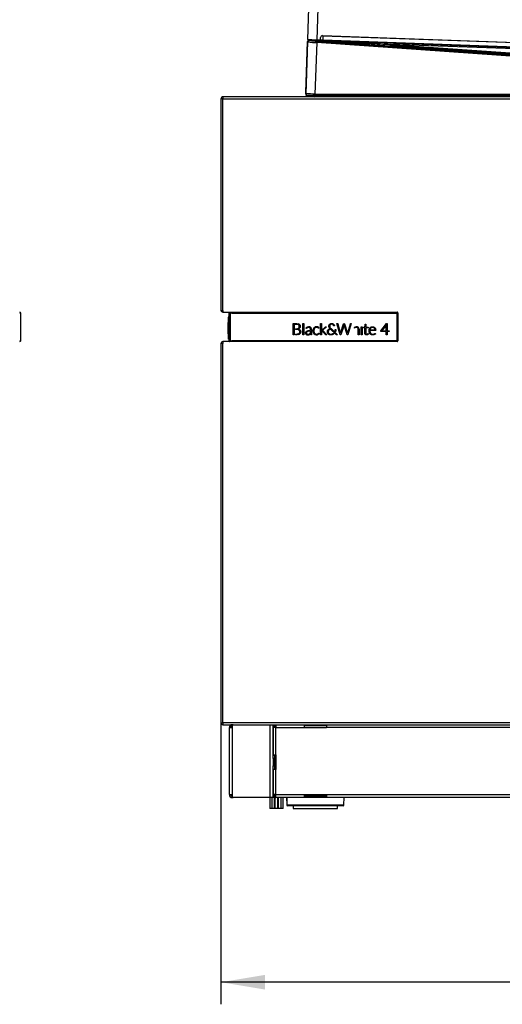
# Model space of a CAD drawing. Header units: millimetres. Extents: x 0 to 287, y 0 to 200.
# Tile 17 of 38: x 117 to 149, y 92 to 159. Entities that reach past the tile are written whole.
import ezdxf
from ezdxf.enums import TextEntityAlignment as Align

# ---------------------------------------------------------------- set-up
doc = ezdxf.new("R2010")
doc.units = ezdxf.units.MM
doc.layers.add('134.133_BW4_CTM-', color=7, linetype='Continuous')
doc.layers.add('Standard', color=7, linetype='Continuous')
doc.styles.add('SEACAD_Arial', font='arial.ttf')
doc.dimstyles.new('ISO', dxfattribs={"dimtxt": 3, "dimasz": 3, "dimexe": 1.5, "dimexo": 0, "dimgap": 0.75, "dimtad": 1, "dimlfac": 10, "dimtxsty": 'SEACAD_Arial', "dimblk1": '_SE_FILLED', "dimblk2": '_SE_FILLED', "dimsah": 1, "dimcen": 1.5, "dimazin": 0, "dimtfac": 0.7, "dimtdec": 3, "dimtmove": 0, "dimatfit": 3, "dimfxl": 1, "dimarcsym": 0})

# ---------------------------------------------------------------- blocks, each defined once
blk = doc.blocks.new('SE1')
at = {"layer": '134.133_BW4_CTM-', "color": 7, "linetype": 'Continuous'}
for p, q in [((116.625, 136.897), (116.625, 138.775)), ((116.626, 138.065), (116.626, 138.065)), ((116.626, 138.062), (116.626, 138.065)), ((116.626, 138.06), (116.626, 138.062)), ((116.626, 138.057), (116.626, 138.06)), ((116.626, 137.297), (116.626, 138.057)), ((116.626, 137.749), (116.626, 137.754)), ((116.626, 137.346), (116.626, 137.338)), ((116.626, 137.29), (116.626, 137.305)), ((116.626, 137.295), (116.626, 137.297)), ((116.626, 137.289), (116.626, 137.295)), ((116.626, 137.288), (116.626, 137.289)), ((116.626, 137.288), (116.626, 137.288))]:
    blk.add_line(p, q, dxfattribs=at)
for centre, start, end in [((116.575, 138.775), 0, 89.5), ((116.575, 136.897), 270.5, 360)]:
    blk.add_arc(centre, 0.05, start, end, dxfattribs=at)
for points, knots in [([(116.56, 138.775), (116.573, 138.775), (116.585, 138.775), (116.614, 138.774), (116.625, 138.774), (116.625, 138.774)], [0.2290834, 0.2290834, 0.2290834, 0.2290834, 0.5, 0.5, 1, 1, 1, 1]), ([(116.625, 136.897), (116.625, 136.897), (116.614, 136.897), (116.585, 136.897), (116.573, 136.897), (116.56, 136.897)], [0, 0, 0, 0, 0.5, 0.5, 0.7709166, 0.7709166, 0.7709166, 0.7709166])]:
    blk.add_open_spline(points, degree=3, knots=knots, dxfattribs=at)
blk = doc.blocks.new('SE2')
at = {"layer": '134.133_BW4_CTM-', "color": 7, "linetype": 'Continuous'}
for p, q in [((136.086, 157.336), (136.478, 168.54)), ((137.098, 168.54), (136.706, 157.314)), ((135.963, 153.746), (136.083, 157.195)), ((135.982, 153.639), (136.105, 157.17)), ((136.083, 157.198), (136.084, 157.206)), ((136.083, 157.195), (136.083, 157.198)), ((136.105, 157.17), (136.083, 157.195)), ((136.089, 157.336), (136.087, 157.275)), ((136.128, 157.274), (136.087, 157.275)), ((136.193, 157.294), (136.163, 157.294)), ((136.163, 157.294), (136.193, 157.294)), ((136.185, 157.296), (177.51, 155.819)), ((136.185, 157.296), (136.468, 157.291)), ((136.187, 157.303), (136.463, 157.293)), ((136.189, 157.292), (136.212, 157.266)), ((136.463, 157.293), (136.579, 157.289)), ((136.579, 157.289), (136.662, 157.286)), ((136.704, 157.123), (136.582, 153.636)), ((136.801, 157.28), (136.658, 157.283)), ((136.662, 157.286), (136.804, 157.281)), ((136.71, 157.215), (136.704, 157.123)), ((179.091, 154.159), (136.704, 157.123)), ((136.706, 157.314), (136.878, 157.308)), ((136.709, 157.314), (136.708, 157.282)), ((136.711, 157.223), (136.71, 157.215)), ((136.711, 157.223), (179.098, 154.259)), ((136.804, 157.281), (137.107, 157.27)), ((136.951, 157.372), (136.96, 157.482)), ((136.951, 157.372), (136.951, 157.372)), ((137.094, 157.6), (137.093, 157.57)), ((176.766, 156.152), (137.093, 157.57)), ((137.094, 157.6), (176.767, 156.182)), ((137.105, 157.306), (137.103, 157.268)), ((137.105, 157.306), (137.105, 157.312)), ((137.108, 157.306), (137.105, 157.306)), ((137.106, 157.268), (137.108, 157.311)), ((176.835, 155.848), (137.106, 157.268)), ((137.117, 157.57), (137.108, 157.311)), ((137.108, 157.311), (176.836, 155.891)), ((141.675, 157.006), (141.668, 156.906)), ((179.127, 154.287), (141.668, 156.906)), ((177.574, 155.723), (141.675, 157.006)), ((141.675, 157.006), (179.134, 154.387)), ((135.959, 153.639), (135.963, 153.746)), ((130.202, 153.316), (130.202, 138.956)), ((130.322, 153.316), (130.202, 153.316)), ((130.322, 153.436), (130.332, 153.436)), ((130.322, 153.435), (130.322, 153.316)), ((130.322, 153.316), (177.082, 153.316)), ((130.322, 138.956), (130.322, 153.316)), ((177.082, 153.436), (130.332, 153.436)), ((135.959, 153.639), (135.982, 153.639)), ((135.96, 153.639), (135.96, 153.619)), ((136.106, 153.516), (136.06, 153.516)), ((136.582, 153.536), (136.082, 153.536)), ((136.106, 153.516), (136.157, 153.516)), ((136.188, 153.516), (136.157, 153.516)), ((136.318, 153.516), (136.188, 153.516)), ((136.375, 153.516), (136.318, 153.516)), ((136.375, 153.486), (136.318, 153.486)), ((136.318, 153.436), (136.318, 153.486)), ((136.426, 153.516), (136.375, 153.516)), ((136.502, 153.536), (136.502, 153.454)), ((136.554, 153.436), (136.925, 153.536)), ((136.582, 153.636), (179.091, 153.636)), ((136.582, 153.636), (136.582, 153.536)), ((179.091, 153.536), (136.582, 153.536)), ((136.602, 153.536), (136.602, 153.454)), ((137.115, 153.483), (136.938, 153.436)), ((137.886, 153.436), (137.886, 153.536)), ((137.938, 153.436), (137.938, 153.536)), ((138.805, 153.436), (138.805, 153.536)), ((138.892, 153.436), (138.892, 153.536)), ((139.152, 153.536), (139.152, 153.454)), ((177.097, 153.454), (139.152, 153.454)), ((139.152, 153.436), (139.152, 153.454)), ((130.202, 138.956), (130.322, 138.956)), ((130.322, 138.956), (130.322, 138.836)), ((130.322, 138.836), (142.152, 138.836)), ((130.702, 138.488), (130.702, 138.16)), ((130.712, 138.498), (130.712, 138.158)), ((130.732, 138.776), (130.732, 138.775)), ((130.782, 138.776), (130.732, 138.776)), ((130.732, 138.775), (130.732, 136.897)), ((130.802, 138.836), (130.802, 138.825)), ((130.832, 138.836), (130.832, 138.774)), ((130.902, 138.776), (130.832, 138.774)), ((130.832, 138.774), (130.832, 136.897)), ((130.902, 138.775), (130.902, 138.776)), ((130.952, 138.825), (142.122, 138.825)), ((130.952, 138.775), (130.952, 138.825)), ((130.952, 138.775), (142.121, 138.775)), ((131.062, 138.836), (131.062, 138.825)), ((142.121, 138.775), (142.121, 136.897)), ((142.202, 138.786), (142.202, 136.886)), ((130.702, 137.361), (130.702, 138.139)), ((130.702, 137.971), (130.702, 137.979)), ((135.108, 138.057), (135.244, 138.057)), ((135.108, 137.297), (135.108, 138.057)), ((135.17, 138.005), (135.17, 137.297)), ((135.203, 138.005), (135.17, 138.005)), ((135.249, 138.005), (135.203, 138.005)), ((135.244, 138.057), (135.289, 138.057)), ((135.258, 137.705), (135.275, 137.705)), ((135.258, 137.657), (135.258, 137.705)), ((135.275, 137.705), (135.301, 137.705)), ((135.411, 137.716), (135.417, 137.719)), ((135.417, 137.719), (135.423, 137.721)), ((135.433, 138.046), (135.441, 138.044)), ((135.441, 138.044), (135.449, 138.042)), ((135.449, 137.689), (135.445, 137.687)), ((135.445, 137.687), (135.455, 137.685)), ((135.475, 137.967), (135.469, 137.972)), ((135.473, 137.749), (135.476, 137.753)), ((135.48, 137.963), (135.475, 137.967)), ((135.476, 137.753), (135.48, 137.756)), ((135.493, 137.709), (135.489, 137.707)), ((135.498, 137.712), (135.493, 137.709)), ((135.508, 137.796), (135.51, 137.8)), ((135.51, 137.8), (135.512, 137.805)), ((135.515, 138.01), (135.521, 138.006)), ((135.521, 138.006), (135.526, 138.002)), ((135.542, 137.75), (135.539, 137.746)), ((135.545, 137.754), (135.542, 137.75)), ((135.565, 137.95), (135.568, 137.944)), ((135.568, 137.944), (135.57, 137.938)), ((135.573, 137.803), (135.571, 137.798)), ((135.574, 137.807), (135.573, 137.803)), ((135.764, 137.297), (135.764, 138.06)), ((135.764, 138.06), (135.824, 138.06)), ((135.824, 138.06), (135.824, 137.297)), ((136.019, 137.737), (136.017, 137.735)), ((136.021, 137.739), (136.019, 137.737)), ((136.049, 137.76), (136.046, 137.758)), ((136.049, 137.818), (136.057, 137.821)), ((136.052, 137.762), (136.049, 137.76)), ((136.057, 137.821), (136.065, 137.825)), ((136.094, 137.783), (136.089, 137.781)), ((136.098, 137.785), (136.094, 137.783)), ((136.233, 137.831), (136.238, 137.829)), ((136.238, 137.829), (136.244, 137.827)), ((136.251, 137.751), (136.244, 137.76)), ((136.289, 137.793), (136.296, 137.785)), ((136.324, 137.733), (136.327, 137.72)), ((136.456, 137.669), (136.459, 137.677)), ((136.459, 137.677), (136.461, 137.686)), ((136.501, 137.759), (136.506, 137.765)), ((136.506, 137.765), (136.511, 137.771)), ((136.515, 137.661), (136.513, 137.654)), ((136.517, 137.668), (136.515, 137.661)), ((136.551, 137.733), (136.547, 137.728)), ((136.555, 137.738), (136.551, 137.733)), ((136.575, 137.819), (136.582, 137.822)), ((136.582, 137.822), (136.59, 137.826)), ((136.609, 137.778), (136.604, 137.776)), ((136.615, 137.781), (136.609, 137.778)), ((136.743, 137.787), (136.739, 137.788)), ((136.747, 137.786), (136.743, 137.787)), ((136.772, 137.829), (136.779, 137.826)), ((136.781, 137.772), (136.778, 137.773)), ((136.779, 137.826), (136.786, 137.823)), ((136.783, 137.77), (136.781, 137.772)), ((136.805, 137.756), (136.804, 137.758)), ((136.807, 137.754), (136.805, 137.756)), ((136.832, 137.751), (136.831, 137.75)), ((136.832, 137.751), (136.832, 137.751)), ((136.851, 137.78), (136.853, 137.778)), ((136.956, 137.297), (136.956, 138.06)), ((136.956, 138.06), (137.015, 138.06)), ((137.015, 138.06), (137.015, 137.297)), ((137.055, 137.612), (137.266, 137.813)), ((137.359, 137.834), (137.124, 137.611)), ((137.266, 137.813), (137.273, 137.82)), ((137.284, 137.829), (137.285, 137.83)), ((137.285, 137.83), (137.287, 137.83)), ((137.326, 137.834), (137.346, 137.834)), ((137.346, 137.834), (137.359, 137.834)), ((137.478, 137.641), (137.496, 137.659)), ((137.496, 137.659), (137.517, 137.677)), ((137.517, 137.677), (137.534, 137.689)), ((137.523, 137.902), (137.526, 137.923)), ((137.523, 137.872), (137.523, 137.902)), ((137.525, 137.853), (137.523, 137.872)), ((137.53, 137.834), (137.525, 137.853)), ((137.526, 137.923), (137.533, 137.947)), ((137.537, 137.812), (137.53, 137.834)), ((137.533, 137.947), (137.539, 137.963)), ((137.534, 137.689), (137.546, 137.696)), ((137.539, 137.807), (137.537, 137.812)), ((137.539, 137.963), (137.544, 137.972)), ((137.545, 137.793), (137.539, 137.807)), ((137.544, 137.972), (137.555, 137.99)), ((137.558, 137.771), (137.545, 137.793)), ((137.546, 137.696), (137.571, 137.71)), ((137.555, 137.99), (137.569, 138.007)), ((137.573, 137.75), (137.558, 137.771)), ((137.582, 137.665), (137.561, 137.651)), ((137.569, 138.007), (137.58, 138.018)), ((137.571, 137.71), (137.595, 137.721)), ((137.589, 137.728), (137.573, 137.75)), ((137.58, 138.018), (137.588, 138.025)), ((137.584, 137.925), (137.58, 137.903)), ((137.58, 137.903), (137.58, 137.876)), ((137.58, 137.876), (137.583, 137.853)), ((137.608, 137.679), (137.582, 137.665)), ((137.583, 137.853), (137.589, 137.834)), ((137.588, 137.936), (137.584, 137.925)), ((137.588, 138.025), (137.607, 138.037)), ((137.596, 137.954), (137.588, 137.936)), ((137.589, 137.834), (137.597, 137.813)), ((137.595, 137.721), (137.589, 137.728)), ((137.609, 137.972), (137.596, 137.954)), ((137.597, 137.813), (137.605, 137.8)), ((137.605, 137.8), (137.618, 137.781)), ((137.607, 138.037), (137.627, 138.048)), ((137.62, 137.685), (137.608, 137.679)), ((137.614, 137.978), (137.609, 137.972)), ((137.628, 137.99), (137.614, 137.978)), ((137.618, 137.781), (137.638, 137.755)), ((137.626, 137.688), (137.62, 137.685)), ((138.013, 137.308), (137.626, 137.688)), ((137.627, 138.048), (137.643, 138.054)), ((137.647, 138.001), (137.628, 137.99)), ((137.638, 137.755), (137.668, 137.724)), ((137.643, 138.054), (137.648, 138.056)), ((137.656, 138.006), (137.647, 138.001)), ((137.648, 138.056), (137.672, 138.062)), ((137.674, 138.012), (137.656, 138.006)), ((137.668, 137.724), (137.9, 137.495)), ((137.672, 138.062), (137.694, 138.065)), ((137.697, 138.016), (137.674, 138.012)), ((137.694, 138.065), (137.725, 138.065)), ((137.717, 138.017), (137.697, 138.016)), ((137.734, 138.016), (137.717, 138.017)), ((137.725, 138.065), (137.749, 138.063)), ((137.752, 138.013), (137.734, 138.016)), ((137.749, 138.063), (137.774, 138.057)), ((137.766, 138.008), (137.752, 138.013)), ((137.785, 137.997), (137.766, 138.008)), ((137.774, 138.057), (137.792, 138.051)), ((137.804, 137.983), (137.785, 137.997)), ((137.792, 138.051), (137.813, 138.04)), ((137.819, 137.965), (137.804, 137.983)), ((137.813, 138.04), (137.832, 138.027)), ((137.829, 137.95), (137.819, 137.965)), ((137.847, 137.908), (137.829, 137.95)), ((137.832, 138.027), (137.847, 138.016)), ((137.847, 138.016), (137.861, 138)), ((137.86, 137.901), (137.847, 137.908)), ((137.878, 137.903), (137.86, 137.901)), ((137.861, 138), (137.875, 137.982)), ((137.875, 137.982), (137.884, 137.965)), ((137.897, 137.909), (137.878, 137.903)), ((137.884, 137.965), (137.889, 137.952)), ((137.889, 137.952), (137.895, 137.932)), ((137.895, 137.932), (137.897, 137.909)), ((137.955, 137.647), (137.961, 137.66)), ((137.961, 137.66), (137.97, 137.664)), ((137.97, 137.664), (138.007, 137.665)), ((138.007, 137.665), (138.006, 137.643)), ((138.057, 138.057), (138.095, 138.057)), ((138.286, 137.297), (138.057, 138.057)), ((138.095, 138.057), (138.12, 138.052)), ((138.12, 138.052), (138.126, 138.041)), ((138.126, 138.041), (138.299, 137.451)), ((138.319, 137.417), (138.523, 138.039)), ((138.551, 137.957), (138.336, 137.297)), ((138.523, 138.039), (138.533, 138.053)), ((138.533, 138.053), (138.545, 138.057)), ((138.545, 138.057), (138.576, 138.051)), ((138.552, 137.962), (138.551, 137.957)), ((138.767, 137.3), (138.552, 137.962)), ((138.576, 138.051), (138.583, 138.042)), ((138.583, 138.042), (138.771, 137.47)), ((138.799, 137.419), (138.98, 138.039)), ((139.046, 138.052), (138.819, 137.297)), ((138.98, 138.039), (138.99, 138.053)), ((138.99, 138.053), (139.001, 138.057)), ((139.001, 138.057), (139.044, 138.057)), ((139.044, 138.057), (139.046, 138.052)), ((139.252, 137.794), (139.281, 137.814)), ((139.253, 137.745), (139.252, 137.794)), ((139.281, 137.814), (139.284, 137.815)), ((139.284, 137.767), (139.282, 137.766)), ((139.284, 137.815), (139.292, 137.82)), ((139.292, 137.772), (139.284, 137.767)), ((139.464, 137.831), (139.47, 137.828)), ((139.47, 137.828), (139.476, 137.826)), ((139.48, 137.753), (139.476, 137.757)), ((139.484, 137.748), (139.48, 137.753)), ((139.523, 137.792), (139.527, 137.787)), ((139.527, 137.787), (139.53, 137.783)), ((139.559, 137.729), (139.56, 137.723)), ((139.56, 137.723), (139.562, 137.717)), ((139.717, 137.297), (139.717, 137.833)), ((139.717, 137.833), (139.775, 137.833)), ((139.775, 137.833), (139.775, 137.297)), ((139.876, 137.811), (139.966, 137.818)), ((139.876, 137.784), (139.876, 137.811)), ((139.88, 137.776), (139.876, 137.784)), ((139.901, 137.771), (139.88, 137.776)), ((139.965, 137.771), (139.901, 137.771)), ((139.965, 137.414), (139.965, 137.771)), ((139.966, 137.818), (139.978, 137.997)), ((139.978, 137.997), (139.985, 138.015)), ((139.985, 138.015), (139.993, 138.019)), ((139.993, 138.019), (140.024, 138.019)), ((140.024, 138.019), (140.024, 137.818)), ((140.024, 137.818), (140.191, 137.818)), ((140.024, 137.771), (140.025, 137.402)), ((140.191, 137.771), (140.024, 137.771)), ((140.191, 137.818), (140.191, 137.771)), ((140.253, 137.646), (140.26, 137.674)), ((140.26, 137.674), (140.265, 137.691)), ((140.265, 137.691), (140.272, 137.706)), ((140.272, 137.706), (140.282, 137.726)), ((140.282, 137.726), (140.293, 137.744)), ((140.293, 137.744), (140.305, 137.761)), ((140.305, 137.761), (140.315, 137.773)), ((140.315, 137.66), (140.309, 137.628)), ((140.315, 137.773), (140.327, 137.784)), ((140.324, 137.686), (140.315, 137.66)), ((140.332, 137.704), (140.324, 137.686)), ((140.327, 137.784), (140.343, 137.797)), ((140.344, 137.724), (140.332, 137.704)), ((140.343, 137.797), (140.36, 137.809)), ((140.358, 137.741), (140.344, 137.724)), ((140.36, 137.744), (140.358, 137.741)), ((140.36, 137.809), (140.379, 137.819)), ((140.372, 137.756), (140.36, 137.744)), ((140.389, 137.768), (140.372, 137.756)), ((140.379, 137.819), (140.394, 137.826)), ((140.407, 137.779), (140.389, 137.768)), ((140.394, 137.826), (140.396, 137.827)), ((140.396, 137.827), (140.419, 137.834)), ((140.413, 137.782), (140.407, 137.779)), ((140.431, 137.788), (140.413, 137.782)), ((140.419, 137.834), (140.441, 137.839)), ((140.454, 137.793), (140.431, 137.788)), ((140.441, 137.839), (140.46, 137.841)), ((140.481, 137.796), (140.454, 137.793)), ((140.46, 137.841), (140.491, 137.842)), ((140.509, 137.795), (140.481, 137.796)), ((140.491, 137.842), (140.518, 137.841)), ((140.53, 137.792), (140.509, 137.795)), ((140.518, 137.841), (140.54, 137.837)), ((140.549, 137.786), (140.53, 137.792)), ((140.54, 137.837), (140.567, 137.829)), ((140.565, 137.779), (140.549, 137.786)), ((140.583, 137.767), (140.565, 137.779)), ((140.567, 137.829), (140.579, 137.824)), ((140.579, 137.824), (140.583, 137.822)), ((140.583, 137.822), (140.602, 137.812)), ((140.599, 137.753), (140.583, 137.767)), ((140.609, 137.742), (140.599, 137.753)), ((140.602, 137.812), (140.619, 137.8)), ((140.621, 137.724), (140.609, 137.742)), ((140.619, 137.8), (140.636, 137.786)), ((140.631, 137.704), (140.621, 137.724)), ((140.633, 137.699), (140.631, 137.704)), ((140.642, 137.669), (140.633, 137.699)), ((140.636, 137.786), (140.645, 137.776)), ((140.648, 137.628), (140.642, 137.669)), ((140.645, 137.776), (140.65, 137.77)), ((140.65, 137.77), (140.662, 137.753)), ((140.662, 137.753), (140.673, 137.734)), ((140.673, 137.734), (140.682, 137.714)), ((140.682, 137.714), (140.688, 137.7)), ((140.688, 137.7), (140.695, 137.669)), ((140.695, 137.669), (140.699, 137.641)), ((141.042, 137.557), (141.421, 138.058)), ((141.42, 137.976), (141.11, 137.562)), ((141.418, 137.297), (141.419, 137.97)), ((141.419, 137.97), (141.42, 137.976)), ((141.421, 138.058), (141.473, 138.058)), ((141.473, 138.058), (141.473, 137.562)), ((130.702, 137.35), (130.702, 137.006)), ((135.17, 137.297), (135.108, 137.297)), ((135.287, 137.657), (135.258, 137.657)), ((135.258, 137.349), (135.291, 137.349)), ((135.258, 137.297), (135.258, 137.349)), ((135.287, 137.297), (135.258, 137.297)), ((135.439, 137.646), (135.433, 137.648)), ((135.445, 137.645), (135.439, 137.646)), ((135.465, 137.311), (135.457, 137.309)), ((135.473, 137.313), (135.465, 137.311)), ((135.5, 137.617), (135.496, 137.62)), ((135.496, 137.386), (135.502, 137.391)), ((135.504, 137.613), (135.5, 137.617)), ((135.502, 137.391), (135.508, 137.396)), ((135.538, 137.57), (135.536, 137.574)), ((135.54, 137.565), (135.538, 137.57)), ((135.546, 137.352), (135.541, 137.348)), ((135.552, 137.357), (135.546, 137.352)), ((135.56, 137.636), (135.565, 137.63)), ((135.565, 137.63), (135.571, 137.625)), ((135.597, 137.419), (135.594, 137.412)), ((135.6, 137.425), (135.597, 137.419)), ((135.824, 137.297), (135.764, 137.297)), ((135.955, 137.361), (135.951, 137.37)), ((135.957, 137.489), (135.964, 137.499)), ((135.989, 137.319), (135.982, 137.325)), ((136.005, 137.39), (136.008, 137.384)), ((136.017, 137.482), (136.011, 137.475)), ((136.015, 137.542), (136.029, 137.549)), ((136.026, 137.359), (136.031, 137.355)), ((136.037, 137.295), (136.028, 137.298)), ((136.058, 137.34), (136.064, 137.338)), ((136.07, 137.518), (136.059, 137.513)), ((136.117, 137.577), (136.138, 137.582)), ((136.147, 137.294), (136.142, 137.293)), ((136.153, 137.54), (136.144, 137.539)), ((136.151, 137.296), (136.147, 137.294)), ((136.15, 137.339), (136.155, 137.34)), ((136.162, 137.542), (136.153, 137.54)), ((136.155, 137.34), (136.159, 137.341)), ((136.2, 137.314), (136.194, 137.311)), ((136.198, 137.356), (136.201, 137.358)), ((136.22, 137.372), (136.224, 137.375)), ((136.224, 137.375), (136.224, 137.327)), ((136.278, 137.418), (136.278, 137.45)), ((136.28, 137.377), (136.278, 137.418)), ((136.281, 137.377), (136.28, 137.377)), ((136.336, 137.611), (136.336, 137.568)), ((136.336, 137.568), (136.336, 137.297)), ((136.459, 137.45), (136.457, 137.458)), ((136.462, 137.441), (136.459, 137.45)), ((136.507, 137.363), (136.502, 137.369)), ((136.512, 137.357), (136.507, 137.363)), ((136.513, 137.475), (136.516, 137.468)), ((136.516, 137.468), (136.518, 137.461)), ((136.548, 137.402), (136.552, 137.397)), ((136.552, 137.397), (136.556, 137.392)), ((136.58, 137.309), (136.573, 137.312)), ((136.587, 137.305), (136.58, 137.309)), ((136.602, 137.356), (136.608, 137.353)), ((136.608, 137.353), (136.613, 137.351)), ((136.732, 137.296), (136.728, 137.295)), ((136.737, 137.296), (136.732, 137.296)), ((136.74, 137.346), (136.744, 137.347)), ((136.744, 137.347), (136.748, 137.349)), ((136.784, 137.311), (136.78, 137.31)), ((136.783, 137.365), (136.786, 137.366)), ((136.788, 137.313), (136.784, 137.311)), ((136.786, 137.366), (136.788, 137.368)), ((136.81, 137.384), (136.812, 137.386)), ((136.812, 137.386), (136.814, 137.387)), ((136.827, 137.336), (136.823, 137.334)), ((136.83, 137.338), (136.827, 137.336)), ((136.829, 137.396), (136.832, 137.396)), ((137.015, 137.297), (136.956, 137.297)), ((137.053, 137.61), (137.055, 137.612)), ((137.053, 137.568), (137.053, 137.61)), ((137.287, 137.317), (137.053, 137.568)), ((137.107, 137.595), (137.103, 137.591)), ((137.103, 137.591), (137.103, 137.59)), ((137.103, 137.591), (137.103, 137.591)), ((137.108, 137.595), (137.107, 137.595)), ((137.124, 137.611), (137.108, 137.596)), ((137.108, 137.596), (137.108, 137.595)), ((137.111, 137.584), (137.112, 137.583)), ((137.111, 137.584), (137.111, 137.584)), ((137.112, 137.583), (137.13, 137.564)), ((137.13, 137.564), (137.375, 137.297)), ((137.375, 137.297), (137.349, 137.297)), ((137.419, 137.512), (137.422, 137.532)), ((137.419, 137.481), (137.419, 137.512)), ((137.421, 137.461), (137.419, 137.481)), ((137.424, 137.443), (137.421, 137.461)), ((137.422, 137.532), (137.429, 137.557)), ((137.431, 137.422), (137.424, 137.443)), ((137.429, 137.557), (137.435, 137.574)), ((137.435, 137.413), (137.431, 137.422)), ((137.435, 137.574), (137.438, 137.58)), ((137.441, 137.4), (137.435, 137.413)), ((137.438, 137.58), (137.45, 137.602)), ((137.453, 137.382), (137.441, 137.4)), ((137.45, 137.602), (137.463, 137.622)), ((137.466, 137.365), (137.453, 137.382)), ((137.463, 137.622), (137.475, 137.638)), ((137.48, 137.349), (137.466, 137.365)), ((137.475, 137.638), (137.478, 137.641)), ((137.482, 137.529), (137.479, 137.508)), ((137.479, 137.508), (137.48, 137.475)), ((137.48, 137.475), (137.483, 137.457)), ((137.483, 137.346), (137.48, 137.349)), ((137.487, 137.551), (137.482, 137.529)), ((137.483, 137.457), (137.49, 137.437)), ((137.495, 137.336), (137.483, 137.346)), ((137.496, 137.57), (137.487, 137.551)), ((137.49, 137.437), (137.497, 137.423)), ((137.514, 137.324), (137.495, 137.336)), ((137.507, 137.592), (137.496, 137.57)), ((137.497, 137.423), (137.498, 137.42)), ((137.498, 137.42), (137.511, 137.402)), ((137.516, 137.605), (137.507, 137.592)), ((137.511, 137.402), (137.525, 137.386)), ((137.533, 137.313), (137.514, 137.324)), ((137.53, 137.622), (137.516, 137.605)), ((137.525, 137.386), (137.538, 137.375)), ((137.549, 137.64), (137.53, 137.622)), ((137.553, 137.304), (137.533, 137.313)), ((137.538, 137.375), (137.554, 137.364)), ((137.561, 137.651), (137.549, 137.64)), ((137.566, 137.3), (137.553, 137.304)), ((137.554, 137.364), (137.575, 137.353)), ((137.588, 137.294), (137.566, 137.3)), ((137.575, 137.353), (137.593, 137.347)), ((137.609, 137.29), (137.588, 137.294)), ((137.593, 137.347), (137.608, 137.343)), ((137.608, 137.343), (137.631, 137.339)), ((137.628, 137.288), (137.609, 137.29)), ((137.646, 137.288), (137.628, 137.288)), ((137.631, 137.339), (137.667, 137.339)), ((137.675, 137.29), (137.646, 137.288)), ((137.667, 137.339), (137.694, 137.342)), ((137.704, 137.294), (137.675, 137.29)), ((137.694, 137.342), (137.721, 137.348)), ((137.714, 137.296), (137.704, 137.294)), ((137.738, 137.303), (137.714, 137.296)), ((137.721, 137.348), (137.732, 137.352)), ((137.732, 137.352), (137.759, 137.362)), ((137.767, 137.313), (137.738, 137.303)), ((137.759, 137.362), (137.782, 137.373)), ((137.787, 137.322), (137.767, 137.313)), ((137.782, 137.373), (137.791, 137.378)), ((137.809, 137.334), (137.787, 137.322)), ((137.791, 137.378), (137.814, 137.393)), ((137.835, 137.35), (137.809, 137.334)), ((137.814, 137.393), (137.836, 137.411)), ((137.85, 137.361), (137.835, 137.35)), ((137.836, 137.411), (137.869, 137.378)), ((137.869, 137.378), (137.85, 137.361)), ((137.9, 137.495), (137.907, 137.496)), ((137.907, 137.496), (137.926, 137.537)), ((137.926, 137.537), (137.939, 137.573)), ((137.96, 137.492), (137.938, 137.458)), ((137.938, 137.458), (137.943, 137.452)), ((137.939, 137.573), (137.945, 137.592)), ((137.943, 137.452), (138.102, 137.297)), ((137.945, 137.592), (137.951, 137.621)), ((137.951, 137.621), (137.955, 137.647)), ((137.974, 137.521), (137.96, 137.492)), ((137.985, 137.547), (137.974, 137.521)), ((137.994, 137.578), (137.985, 137.547)), ((138.002, 137.612), (137.994, 137.578)), ((138.006, 137.643), (138.002, 137.612)), ((138.026, 137.3), (138.013, 137.308)), ((138.067, 137.297), (138.026, 137.3)), ((138.102, 137.297), (138.067, 137.297)), ((138.336, 137.297), (138.286, 137.297)), ((138.299, 137.451), (138.313, 137.399)), ((138.313, 137.399), (138.319, 137.417)), ((138.768, 137.297), (138.767, 137.3)), ((138.819, 137.297), (138.768, 137.297)), ((138.771, 137.47), (138.793, 137.399)), ((138.793, 137.399), (138.799, 137.419)), ((139.513, 137.563), (139.513, 137.605)), ((139.513, 137.297), (139.513, 137.563)), ((139.572, 137.297), (139.513, 137.297)), ((139.572, 137.605), (139.572, 137.563)), ((139.572, 137.563), (139.572, 137.297)), ((139.775, 137.297), (139.717, 137.297)), ((139.967, 137.386), (139.965, 137.414)), ((139.971, 137.362), (139.967, 137.386)), ((139.977, 137.348), (139.971, 137.362)), ((139.986, 137.332), (139.977, 137.348)), ((139.992, 137.323), (139.986, 137.332)), ((140, 137.315), (139.992, 137.323)), ((140.012, 137.306), (140, 137.315)), ((140.025, 137.299), (140.012, 137.306)), ((140.025, 137.402), (140.03, 137.378)), ((140.038, 137.294), (140.025, 137.299)), ((140.03, 137.378), (140.034, 137.371)), ((140.034, 137.371), (140.046, 137.355)), ((140.05, 137.29), (140.038, 137.294)), ((140.046, 137.355), (140.05, 137.351)), ((140.05, 137.351), (140.068, 137.342)), ((140.083, 137.289), (140.05, 137.29)), ((140.068, 137.342), (140.08, 137.339)), ((140.08, 137.339), (140.105, 137.339)), ((140.104, 137.289), (140.083, 137.289)), ((140.125, 137.294), (140.104, 137.289)), ((140.105, 137.339), (140.126, 137.345)), ((140.144, 137.3), (140.125, 137.294)), ((140.126, 137.345), (140.149, 137.357)), ((140.163, 137.309), (140.144, 137.3)), ((140.149, 137.357), (140.165, 137.369)), ((140.181, 137.32), (140.163, 137.309)), ((140.165, 137.369), (140.169, 137.372)), ((140.169, 137.372), (140.179, 137.375)), ((140.179, 137.375), (140.185, 137.37)), ((140.204, 137.342), (140.181, 137.32)), ((140.185, 137.37), (140.204, 137.342)), ((140.246, 137.595), (140.248, 137.621)), ((140.246, 137.558), (140.246, 137.595)), ((140.248, 137.534), (140.246, 137.558)), ((140.248, 137.621), (140.253, 137.646)), ((140.25, 137.512), (140.248, 137.534)), ((140.255, 137.487), (140.25, 137.512)), ((140.261, 137.464), (140.255, 137.487)), ((140.267, 137.446), (140.261, 137.464)), ((140.275, 137.426), (140.267, 137.446)), ((140.285, 137.407), (140.275, 137.426)), ((140.296, 137.388), (140.285, 137.407)), ((140.308, 137.371), (140.296, 137.388)), ((140.309, 137.628), (140.305, 137.588)), ((140.305, 137.588), (140.308, 137.526)), ((140.308, 137.526), (140.313, 137.494)), ((140.319, 137.359), (140.308, 137.371)), ((140.313, 137.494), (140.321, 137.466)), ((140.334, 137.346), (140.319, 137.359)), ((140.321, 137.466), (140.323, 137.461)), ((140.323, 137.461), (140.332, 137.441)), ((140.332, 137.441), (140.342, 137.421)), ((140.35, 137.333), (140.334, 137.346)), ((140.342, 137.421), (140.353, 137.404)), ((140.367, 137.322), (140.35, 137.333)), ((140.353, 137.404), (140.362, 137.393)), ((140.362, 137.393), (140.377, 137.379)), ((140.384, 137.312), (140.367, 137.322)), ((140.376, 137.623), (140.64, 137.623)), ((140.376, 137.582), (140.376, 137.623)), ((140.684, 137.582), (140.376, 137.582)), ((140.377, 137.379), (140.394, 137.367)), ((140.4, 137.306), (140.384, 137.312)), ((140.394, 137.367), (140.411, 137.356)), ((140.422, 137.299), (140.4, 137.306)), ((140.411, 137.356), (140.423, 137.351)), ((140.443, 137.294), (140.422, 137.299)), ((140.423, 137.351), (140.444, 137.345)), ((140.463, 137.291), (140.443, 137.294)), ((140.444, 137.345), (140.465, 137.341)), ((140.506, 137.29), (140.463, 137.291)), ((140.465, 137.341), (140.485, 137.339)), ((140.485, 137.339), (140.52, 137.34)), ((140.547, 137.295), (140.506, 137.29)), ((140.52, 137.34), (140.546, 137.343)), ((140.546, 137.343), (140.569, 137.349)), ((140.579, 137.302), (140.547, 137.295)), ((140.569, 137.349), (140.592, 137.357)), ((140.604, 137.31), (140.579, 137.302)), ((140.592, 137.357), (140.616, 137.369)), ((140.63, 137.321), (140.604, 137.31)), ((140.616, 137.369), (140.646, 137.388)), ((140.653, 137.333), (140.63, 137.321)), ((140.64, 137.623), (140.648, 137.628)), ((140.646, 137.388), (140.658, 137.395)), ((140.674, 137.349), (140.653, 137.333)), ((140.658, 137.395), (140.673, 137.393)), ((140.673, 137.393), (140.693, 137.369)), ((140.693, 137.369), (140.674, 137.349)), ((140.696, 137.587), (140.684, 137.582)), ((140.701, 137.602), (140.696, 137.587)), ((140.699, 137.641), (140.701, 137.602)), ((141.047, 137.525), (141.042, 137.557)), ((141.053, 137.518), (141.047, 137.525)), ((141.073, 137.512), (141.053, 137.518)), ((141.349, 137.512), (141.073, 137.512)), ((141.11, 137.562), (141.349, 137.562)), ((141.349, 137.562), (141.349, 137.512)), ((141.473, 137.297), (141.418, 137.297)), ((141.473, 137.562), (141.61, 137.562)), ((141.473, 137.512), (141.473, 137.297)), ((141.595, 137.512), (141.473, 137.512)), ((141.605, 137.516), (141.595, 137.512)), ((141.61, 137.534), (141.605, 137.516)), ((141.61, 137.562), (141.61, 137.534)), ((130.202, 136.716), (130.202, 110.956)), ((130.322, 136.716), (130.202, 136.716)), ((142.152, 136.836), (130.322, 136.836)), ((130.322, 136.836), (130.322, 136.716)), ((130.322, 110.956), (130.322, 136.716)), ((130.732, 136.897), (130.732, 136.896)), ((130.782, 136.896), (130.732, 136.896)), ((130.802, 136.847), (130.802, 136.836)), ((130.832, 136.897), (130.832, 136.836)), ((130.832, 136.897), (130.902, 136.896)), ((130.902, 136.896), (130.902, 136.897)), ((142.121, 136.897), (130.952, 136.897)), ((130.952, 136.847), (130.952, 136.897)), ((142.122, 136.847), (130.952, 136.847)), ((131.062, 136.847), (131.062, 136.836)), ((130.202, 110.956), (130.322, 110.956)), ((177.082, 110.956), (130.322, 110.956)), ((130.322, 110.956), (130.322, 110.836)), ((130.332, 110.836), (130.322, 110.836)), ((130.332, 110.836), (177.082, 110.836)), ((130.775, 106.086), (130.775, 110.636)), ((130.775, 110.636), (130.975, 110.636)), ((130.975, 110.786), (130.975, 110.636)), ((130.975, 110.636), (130.975, 106.086)), ((133.535, 105.886), (133.535, 110.836)), ((133.735, 110.836), (133.735, 108.736)), ((133.735, 110.636), (133.735, 110.786)), ((133.735, 108.786), (133.735, 110.636)), ((133.935, 110.636), (133.735, 110.636)), ((133.835, 110.836), (133.835, 110.786)), ((133.835, 110.636), (133.835, 110.786)), ((133.895, 110.736), (133.845, 110.736)), ((133.895, 110.736), (133.935, 110.736)), ((133.935, 110.836), (133.935, 110.636)), ((133.935, 110.636), (135.862, 110.636)), ((133.935, 108.786), (133.935, 110.636)), ((135.844, 110.785), (137.362, 110.785)), ((135.862, 110.636), (135.862, 110.835)), ((135.862, 110.636), (137.362, 110.636)), ((137.362, 110.835), (137.362, 110.636)), ((174.532, 110.636), (137.362, 110.636)), ((133.735, 108.736), (133.735, 108.786)), ((133.735, 108.786), (133.935, 108.786)), ((133.735, 108.536), (133.735, 108.736)), ((133.835, 108.736), (133.735, 108.736)), ((133.735, 108.536), (133.735, 108.036)), ((133.835, 108.536), (133.735, 108.536)), ((133.835, 108.736), (133.835, 108.786)), ((133.835, 108.736), (133.835, 108.536)), ((133.835, 108.536), (133.835, 108.036)), ((133.935, 108.786), (133.935, 107.786)), ((133.735, 107.836), (133.735, 108.036)), ((133.735, 108.036), (133.835, 108.036)), ((133.735, 107.836), (133.735, 105.886)), ((133.735, 107.786), (133.735, 107.836)), ((133.935, 107.786), (133.735, 107.786)), ((133.735, 106.086), (133.735, 107.786)), ((133.945, 108.136), (133.835, 108.136)), ((133.835, 108.036), (133.835, 107.836)), ((133.835, 107.786), (133.835, 107.836)), ((133.935, 106.086), (133.935, 107.786)), ((130.775, 106.086), (130.975, 106.086)), ((130.975, 106.086), (130.975, 105.936)), ((130.975, 105.886), (130.975, 105.936)), ((131.025, 105.886), (130.975, 105.886)), ((133.535, 105.886), (131.025, 105.886)), ((133.511, 105.886), (133.511, 105.136)), ((133.735, 105.886), (133.535, 105.886)), ((133.645, 105.886), (133.645, 105.136)), ((133.935, 106.086), (133.735, 106.086)), ((133.735, 105.936), (133.735, 106.086)), ((133.895, 105.936), (133.735, 105.936)), ((133.835, 105.886), (133.735, 105.886)), ((133.835, 105.936), (133.835, 106.086)), ((133.835, 105.936), (133.835, 105.886)), ((133.845, 105.136), (133.845, 105.936)), ((133.895, 105.886), (133.845, 105.886)), ((133.863, 105.936), (133.863, 105.136)), ((133.895, 105.986), (133.935, 105.986)), ((133.895, 105.886), (133.895, 105.986)), ((133.895, 105.886), (133.935, 105.886)), ((133.935, 106.086), (135.862, 106.086)), ((133.935, 105.886), (133.935, 106.086)), ((135.862, 105.886), (133.935, 105.886)), ((134.063, 105.136), (134.063, 105.886)), ((134.081, 105.886), (134.081, 105.136)), ((134.281, 105.136), (134.281, 105.886)), ((134.416, 105.136), (134.416, 105.886)), ((134.658, 105.886), (134.667, 105.385)), ((134.668, 105.886), (134.677, 105.385)), ((135.862, 106.086), (137.362, 106.086)), ((135.862, 105.886), (135.862, 106.086)), ((137.362, 105.986), (135.862, 105.986)), ((137.362, 105.886), (135.862, 105.886)), ((137.362, 106.086), (174.532, 106.086)), ((137.362, 106.086), (137.362, 105.886)), ((174.532, 105.886), (137.362, 105.886)), ((138.547, 105.385), (138.556, 105.886)), ((133.645, 105.136), (133.511, 105.136)), ((133.845, 105.136), (133.645, 105.136)), ((134.063, 105.136), (133.863, 105.136)), ((134.281, 105.136), (134.081, 105.136)), ((134.416, 105.136), (134.281, 105.136)), ((134.677, 105.385), (134.667, 105.385)), ((134.677, 105.385), (138.547, 105.385)), ((134.717, 105.336), (134.727, 105.336)), ((138.497, 105.336), (134.727, 105.336)), ((135.102, 105.336), (135.102, 105.136)), ((135.112, 105.136), (135.102, 105.136)), ((135.112, 105.336), (135.112, 105.136)), ((135.112, 105.136), (138.112, 105.136)), ((138.112, 105.136), (138.112, 105.336))]:
    blk.add_line(p, q, dxfattribs=at)
for centre, radius, start, end in [((136.186, 157.19), 0.103, 96.36167, 175.39086), ((136.184, 157.203), 0.1, 87.95273, 175.83842), ((136.184, 157.203), 0.1, 175.85337, 178), ((136.117, 157.274), 0.03, 178, 239.22575), ((136.183, 157.142), 0.1, 88, 152.74391), ((136.205, 157.167), 0.1, 86.02161, 177.97839), ((136.958, 164.202), 7.083, 263.08533, 267.94411), ((136.183, 157.208), 0.0838, 85.60331, 95.82235), ((382.298, 3613.151), 3464.611, 265.926557, 266.017387), ((137.081, 164.355), 7.142, 263.00996, 267.02702), ((142.167, 215.137), 58.178, 264.18001, 264.61814), ((136.881, 157.378), 0.07, 267.95247, 355), ((137.847, 178.106), 20.807, 267.40816, 267.96412), ((136.871, 157.317), 0.07, 324.68452, 355), ((137.09, 157.47), 0.13, 87.95247, 175), ((137.09, 157.47), 0.13, 87.95247, 175), ((130.322, 153.316), 0.12, 94.78019, 180), ((130.322, 153.316), 0.12, 90, 94.78019), ((130.332, 153.316), 0.12, 90, 94.78019), ((135.934, 93.952), 59.667, 89.95725, 89.97543), ((136.06, 153.616), 0.1, 178, 270), ((136.082, 153.636), 0.1, 177.99612, 269.99545), ((135.928, 92.765), 60.875, 89.38443, 89.94931), ((136.55, 153.454), 0.018, 270, 285), ((137.084, 153.597), 0.118, 285, 328.76778), ((130.322, 138.956), 0.12, 180, 270), ((130.712, 138.488), 0.01, 92, 180), ((130.832, 171.629), 32.855, 269.82562, 270.00001), ((130.954, 105.407), 33.367, 90.00307, 90.20914), ((139.231, 138.86), 2.892, 358.30249, 359.29335), ((142.152, 138.786), 0.05, 0, 90), ((135.342, 137.918), 0.214, 292.38971, 307.68951), ((135.367, 137.787), 0.268, 56.40205, 72.15911), ((135.354, 137.953), 0.281, 289.82584, 298.73674), ((135.361, 137.87), 0.165, 316.31352, 333.32108), ((135.359, 137.917), 0.247, 303.9897, 316.44693), ((135.391, 137.858), 0.198, 27.82573, 46.7623), ((135.367, 137.889), 0.224, 323.04127, 336.01674), ((136.217, 137.508), 0.352, 118.43473, 135.38568), ((136.246, 137.473), 0.348, 125.06742, 130.24668), ((136.197, 137.525), 0.278, 112.91818, 121.53904), ((136.163, 137.669), 0.177, 44.58061, 62.88202), ((136.118, 137.659), 0.218, 19.6154, 35.1274), ((136.861, 137.565), 0.418, 165.56835, 194.80302), ((136.757, 137.573), 0.316, 144.0751, 159.14629), ((136.701, 137.583), 0.267, 118.26013, 135.3846), ((136.763, 137.582), 0.261, 145.9047, 160.67018), ((136.699, 137.604), 0.196, 118.97373, 136.9466), ((136.685, 137.558), 0.284, 72.16591, 109.68321), ((136.689, 137.579), 0.215, 76.51563, 110.28078), ((136.667, 137.543), 0.256, 64.06529, 71.68504), ((136.669, 137.567), 0.233, 54.69142, 60.5384), ((136.656, 137.557), 0.296, 48.76136, 63.95196), ((137.339, 137.75), 0.0963, 124.7966, 133.54632), ((139.46, 137.487), 0.331, 122.46179, 128.63927), ((139.394, 137.663), 0.182, 44.82463, 63.25628), ((139.346, 137.652), 0.226, 20.07356, 35.45338), ((135.375, 137.435), 0.221, 56.67552, 71.41836), ((135.378, 137.583), 0.286, 289.41392, 304.69154), ((135.396, 137.493), 0.162, 30.0403, 47.84857), ((135.397, 137.519), 0.224, 313.72151, 331.58753), ((136.092, 137.435), 0.156, 208.43151, 225.24766), ((136.088, 137.455), 0.168, 234.00995, 249.15917), ((136.104, 137.434), 0.108, 207.55612, 224.22759), ((136.095, 137.44), 0.107, 233.11538, 249.3907), ((136.23, 137.091), 0.456, 100.83039, 110.50372), ((136.08, 137.567), 0.281, 284.75532, 294.06041), ((136.081, 137.598), 0.268, 286.74075, 295.6963), ((135.991, 137.722), 0.459, 297.18742, 300.53584), ((136.757, 137.556), 0.316, 201.27576, 216.2518), ((136.888, 137.565), 0.386, 166.65735, 193.48834), ((136.694, 137.538), 0.256, 224.93289, 241.99464), ((136.761, 137.547), 0.258, 199.54081, 214.3493), ((136.695, 137.524), 0.192, 223.34083, 241.13484), ((136.685, 137.543), 0.205, 249.61611, 285.67123), ((136.662, 137.614), 0.327, 283.22873, 291.13786), ((136.662, 137.58), 0.247, 290.38865, 299.27199), ((136.663, 137.561), 0.23, 303.0612, 309.7812), ((136.676, 137.55), 0.262, 295.16958, 304.17449), ((136.715, 137.483), 0.185, 308.44329, 321.9527), ((137.064, 137.534), 0.0691, 47.22706, 55.17637), ((130.322, 136.716), 0.12, 90, 180), ((130.832, 104.035), 32.862, 90.00002, 90.17437), ((130.782, 136.896), 0.05, 180, 269.5), ((130.802, 136.897), 0.05, 181.80704, 269), ((130.954, 170.255), 33.359, 269.79083, 269.99694), ((137.77, 136.78), 4.353, 0.87293, 1.53123), ((142.152, 136.886), 0.05, 270, 0), ((130.322, 110.956), 0.12, 180, 265.21981), ((130.322, 110.956), 0.12, 265.21981, 270), ((130.332, 110.956), 0.12, 265.21981, 270), ((130.975, 110.636), 0.2, 90, 180), ((130.975, 110.636), 0.1, 90, 180), ((131.025, 110.786), 0.05, 90, 180), ((130.975, 106.086), 0.2, 180, 270), ((130.975, 106.086), 0.1, 180, 270), ((131.025, 105.936), 0.05, 180, 270), ((134.717, 105.386), 0.05, 181, 270), ((134.727, 105.386), 0.05, 181, 270), ((138.497, 105.386), 0.05, 270, 359)]:
    blk.add_arc(centre, radius, start, end, dxfattribs=at)
for centre, major_axis, ratio, start_param, end_param in [((136.183, 157.202), (-0.0993, 0.0036), 0.945584, 4.729838, 4.951599), ((136.196, 157.392), (-0.0073, -0.0997), 0.173259, 0.017721, 0.211297), ((136.732, 157.286), (-0.364, 0.013), 0.017452, 0.763165, 1.031186), ((136.593, 157.287), (0.095, -0.0034), 0.017452, 4.172812, 5.46992), ((136.804, 157.28), (0.00499, -0.00018), 0.017452, 1.007603, 2.328776), ((137.107, 157.278), (0.563, -0.02), 0.017476, 4.150222, 4.712403), ((136.889, 157.368), (0.0489, 0.0433), 0.87324, 3.881716, 4.20524), ((136.387, 153.534), (0.0386, 0.0374), 0.786768, 3.822037, 5.598496), ((136.387, 153.534), (-0.0387, -0.0372), 0.786768, 0.684689, 1.055879), ((136.126, 137.615), (0.212, 0.138), 0.854884, 0.603714, 1.317722), ((139.433, 136.767), (0.052, -1.075), 0.459077, 2.972917, 3.324394), ((136.383, 137.963), (-0.397, -0.646), 0.481337, 0.148277, 0.40727), ((136.456, 138.094), (0.429, 0.741), 0.394237, 3.256196, 3.484142), ((136.786, 137.638), (-0.269, -0.289), 0.714854, 0.289987, 0.742442)]:
    blk.add_ellipse(centre, major_axis=major_axis, ratio=ratio, start_param=start_param, end_param=end_param, dxfattribs=at)
for points, knots in [([(136.087, 157.336), (136.086, 157.336), (136.102, 157.336), (136.164, 157.333), (136.21, 157.332), (136.325, 157.328), (136.394, 157.325), (136.544, 157.32), (136.625, 157.317), (136.706, 157.314)], [0, 0, 0, 0, 0.25, 0.25, 0.5, 0.5, 0.75, 0.75, 1, 1, 1, 1]), ([(136.193, 157.294), (136.208, 157.293), (136.241, 157.291), (136.295, 157.288), (136.357, 157.285), (136.428, 157.281), (136.507, 157.277), (136.594, 157.273), (136.753, 157.264), (137.003, 157.251), (137.359, 157.232), (137.874, 157.205), (138.589, 157.168), (139.328, 157.129), (140, 157.094), (140.516, 157.067), (141.083, 157.037), (141.46, 157.017), (141.675, 157.006)], [0, 0, 0, 0, 0.008329, 0.018176, 0.029542, 0.042427, 0.056831, 0.072756, 0.090201, 0.144156, 0.209219, 0.285392, 0.425842, 0.6001, 0.689762, 0.793904, 0.88218, 1, 1, 1, 1]), ([(135.469, 137.972), (135.453, 137.982), (135.418, 137.999), (135.343, 138.007), (135.287, 138.005), (135.249, 138.005)], [0, 0, 0, 0, 0.25, 0.5, 1, 1, 1, 1]), ([(135.512, 137.805), (135.521, 137.832), (135.523, 137.874), (135.509, 137.931), (135.49, 137.952), (135.48, 137.963)], [0, 0, 0, 0, 0.5, 0.75, 1, 1, 1, 1]), ([(136.244, 137.76), (136.234, 137.769), (136.213, 137.786), (136.162, 137.796), (136.123, 137.792), (136.098, 137.785)], [0, 0, 0, 0, 0.25, 0.5, 1, 1, 1, 1]), ([(136.138, 137.582), (136.163, 137.586), (136.201, 137.591), (136.242, 137.593), (136.262, 137.593), (136.27, 137.594), (136.281, 137.593), (136.277, 137.6), (136.278, 137.606), (136.278, 137.614), (136.278, 137.627), (136.278, 137.649), (136.277, 137.68), (136.27, 137.717), (136.258, 137.74), (136.251, 137.751)], [0, 0, 0, 0, 0.25, 0.375, 0.40625, 0.4375, 0.46875, 0.484375, 0.5, 0.53125, 0.5625, 0.625, 0.75, 0.875, 1, 1, 1, 1]), ([(135.291, 137.349), (135.326, 137.349), (135.38, 137.347), (135.45, 137.359), (135.481, 137.376), (135.496, 137.386)], [0, 0, 0, 0, 0.5, 0.75, 1, 1, 1, 1]), ([(135.508, 137.396), (135.519, 137.407), (135.539, 137.431), (135.554, 137.49), (135.551, 137.537), (135.54, 137.565)], [0, 0, 0, 0, 0.25, 0.5, 1, 1, 1, 1]), ([(136.278, 137.45), (136.278, 137.468), (136.278, 137.494), (136.278, 137.526), (136.277, 137.541), (136.279, 137.549), (136.278, 137.553), (136.269, 137.552), (136.26, 137.552), (136.241, 137.55), (136.218, 137.548), (136.19, 137.546), (136.171, 137.543), (136.162, 137.542)], [0, 0, 0, 0, 0.25, 0.375, 0.4375, 0.46875, 0.484375, 0.5, 0.5625, 0.625, 0.75, 0.875, 1, 1, 1, 1]), ([(136.336, 137.297), (136.326, 137.297), (136.311, 137.295), (136.291, 137.303), (136.286, 137.323), (136.284, 137.347), (136.282, 137.367), (136.281, 137.377)], [0, 0, 0, 0, 0.25, 0.375, 0.5, 0.75, 1, 1, 1, 1]), ([(136.832, 137.396), (136.839, 137.395), (136.848, 137.385), (136.856, 137.374), (136.86, 137.369), (136.86, 137.369), (136.86, 137.369), (136.86, 137.369)], [0, 0, 0, 0, 0.498402, 0.996803, 0.996803, 0.996803, 1, 1, 1, 1]), ([(137.349, 137.297), (137.343, 137.297), (137.332, 137.297), (137.307, 137.294), (137.295, 137.309), (137.287, 137.317)], [0, 0, 0, 0, 0.25, 0.5, 1, 1, 1, 1])]:
    blk.add_open_spline(points, degree=3, knots=knots, dxfattribs=at)
for points in [[(130.782, 138.776), (130.785, 138.78), (130.79, 138.789), (130.794, 138.795), (130.801, 138.812), (130.802, 138.82), (130.802, 138.825)], [(135.433, 137.648), (135.385, 137.659), (135.336, 137.657), (135.287, 137.657)], [(135.289, 138.057), (135.338, 138.057), (135.386, 138.056), (135.433, 138.046)], [(135.301, 137.705), (135.338, 137.705), (135.375, 137.706), (135.411, 137.716)], [(135.455, 137.685), (135.492, 137.676), (135.529, 137.66), (135.56, 137.636)], [(135.57, 137.938), (135.585, 137.896), (135.587, 137.85), (135.574, 137.807)], [(136.017, 137.735), (136.013, 137.732), (136.004, 137.724), (135.984, 137.725), (135.975, 137.741), (135.969, 137.75), (135.966, 137.755)], [(136.327, 137.72), (136.336, 137.685), (136.336, 137.648), (136.336, 137.611)], [(136.831, 137.75), (136.824, 137.746), (136.815, 137.75), (136.807, 137.754)], [(136.853, 137.778), (136.846, 137.769), (136.842, 137.757), (136.832, 137.751)], [(137.287, 137.83), (137.299, 137.836), (137.313, 137.834), (137.326, 137.834)], [(139.476, 137.757), (139.465, 137.769), (139.438, 137.79), (139.387, 137.793), (139.337, 137.793), (139.307, 137.779), (139.292, 137.772)], [(139.513, 137.605), (139.513, 137.63), (139.515, 137.68), (139.497, 137.727), (139.484, 137.748)], [(139.562, 137.717), (139.571, 137.68), (139.572, 137.643), (139.572, 137.605)], [(135.457, 137.309), (135.401, 137.296), (135.344, 137.297), (135.287, 137.297)], [(135.571, 137.625), (135.583, 137.611), (135.604, 137.582), (135.614, 137.53), (135.616, 137.477), (135.605, 137.442), (135.6, 137.425)], [(135.951, 137.37), (135.944, 137.389), (135.935, 137.43), (135.948, 137.47), (135.957, 137.489)], [(135.964, 137.499), (135.978, 137.516), (135.996, 137.53), (136.015, 137.542)], [(136.011, 137.475), (135.996, 137.45), (135.995, 137.418), (136.005, 137.39)], [(136.059, 137.513), (136.043, 137.505), (136.029, 137.495), (136.017, 137.482)], [(136.029, 137.549), (136.057, 137.561), (136.087, 137.57), (136.117, 137.577)], [(136.201, 137.358), (136.208, 137.362), (136.214, 137.367), (136.22, 137.372)], [(136.814, 137.387), (136.818, 137.391), (136.823, 137.395), (136.829, 137.396)], [(130.802, 136.847), (130.802, 136.851), (130.801, 136.859), (130.794, 136.876), (130.79, 136.882), (130.785, 136.891), (130.782, 136.896)]]:
    blk.add_open_spline(points, degree=3, dxfattribs=at)
blk = doc.blocks.new('DMBLK17')
at = {"layer": 'Standard', "linetype": 'Continuous'}
for points in [[(133.202, 92.857), (133.202, 93.857), (130.202, 93.357)], [(187.192, 92.857), (190.192, 93.357), (187.192, 93.857)]]:
    blk.add_hatch(color=7, dxfattribs=at).paths.add_polyline_path(points)
at = {"layer": 'Standard', "color": 7, "linetype": 'Continuous'}
for p, q in [((190.192, 114.314), (190.192, 91.857)), ((130.202, 110.956), (130.202, 91.857)), ((190.192, 93.357), (130.202, 93.357))]:
    blk.add_line(p, q, dxfattribs=at)
at = {"layer": 'Standard', "color": 7, "linetype": 'Continuous', "style": 'SEACAD_Arial'}
blk.add_text('600', height=3, dxfattribs=at).set_placement((156.675, 97.107), align=Align.TOP_LEFT)
blk = doc.blocks.new('_SE_FILLED')
at = {"color": 0}
blk.add_line((0, 0), (-1, 0), dxfattribs=at)
blk.add_solid([(0, 0), (-1, -0.1665), (-1, 0.1665), (0, 0)], dxfattribs=at)

msp = doc.modelspace()

# ---------------------------------------------------------------- block references
at = {"layer": 'Standard'}
for name in ['SE1', 'SE2']:
    msp.add_blockref(name, (0, 0), dxfattribs=at)

# ---------------------------------------------------------------- dimensions: what is measured, and where the dimension line sits
at = {"layer": 'Standard', "color": 7, "linetype": 'Continuous'}
dim = msp.add_linear_dim(base=(130.2021, 93.3575), p1=(190.1921, 114.3144), p2=(130.2021, 110.9557), text='\\A1;<>', dimstyle='ISO', override={"dimdec": 0}, dxfattribs=at)
dim.commit()
dim.dimension.update_dxf_attribs({"geometry": 'DMBLK17', "text_midpoint": (160.1971, 93.3575), "dimtype": 160})

doc.saveas('drawing.dxf')
